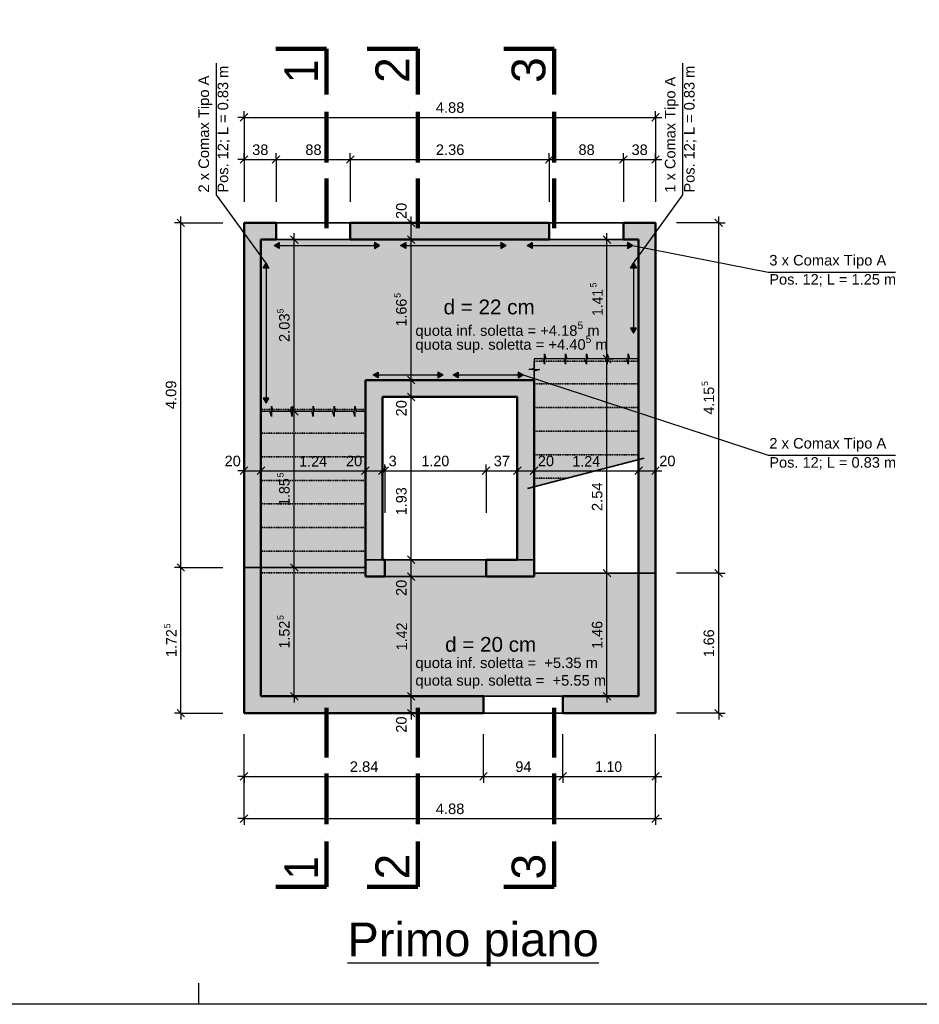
# Model space of a CAD drawing. Header units: centimetres. Extents: x 0 to 47094, y -23396 to 0.
# Tile 3 of 7: x 13401 to 24093, y -23396 to -11698. Entities that reach past the tile are written whole.
import ezdxf

# ---------------------------------------------------------------- set-up
doc = ezdxf.new("R2010")
doc.units = ezdxf.units.CM
doc.linetypes.add('AUSGEZOGEN', pattern=[0])
doc.linetypes.add('STRICHLINIE_S4', pattern=[0.0033, 0.0025, -0.0008])
for name, color, linetype, lineweight in [('Beton Ansicht', 117, 'AUSGEZOGEN', 35), ('Betonierfugen', 7, 'AUSGEZOGEN', 25), ('Decke', 117, 'AUSGEZOGEN', 35), ('Niveaus', 7, 'AUSGEZOGEN', 25), ('Standard', 7, 'AUSGEZOGEN', 13), ('Text Decke', 7, 'AUSGEZOGEN', 25), ('Treppe Ortbeton', 117, 'STRICHLINIE_S4', 35), ('Unterzug', 117, 'AUSGEZOGEN', 35), ('Vermassung Decke', 7, 'AUSGEZOGEN', 25), ('Wand Beton bewehrt', 117, 'AUSGEZOGEN', 50)]:
    doc.layers.add(name, color=color, linetype=linetype, lineweight=lineweight)
doc.styles.add('ARIAL', font='arial.ttf')

msp = doc.modelspace()

# ---------------------------------------------------------------- hatches: boundary and pattern name
at = {"layer": 'Niveaus', "linetype": 'AUSGEZOGEN', "lineweight": 25, "transparency": 33554687}
for points in [[(20757, -14508), (20757, -14311), (16268, -14311), (16268, -16350), (17510, -16350), (17510, -15979), (19514, -15979), (19514, -15729), (20696, -15729), (20696, -14592)], [(20696, -15729), (20757, -15729), (20757, -14508), (20696, -14592)], [(16268, -18207), (16268, -19737), (20757, -19737), (20757, -18274), (19514, -18274), (19514, -18114), (17510, -18114), (17510, -18207)]]:
    msp.add_hatch(color=51, dxfattribs=at).paths.add_polyline_path(points)
h = msp.add_hatch(color=131, dxfattribs=at)
h.set_gradient(color1=(255, 255, 112), color2=(255, 255, 140), rotation=90, one_color=1)
h.paths.add_polyline_path([(19514, -15729), (19514, -17248), (20757, -16923), (20757, -15729)], flags=0)
h = msp.add_hatch(color=131, dxfattribs=at)
h.set_gradient(color1=(255, 255, 196), color2=(255, 255, 140), rotation=90, one_color=1)
h.paths.add_polyline_path([(16268, -18207), (17510, -18207), (17510, -16350), (16268, -16350)], flags=0)
at = {"layer": 'Vermassung Decke', "linetype": 'AUSGEZOGEN', "lineweight": 25, "transparency": 33554687}
for points in [[(16486, -14416), (16425, -14381), (16486, -14347)], [(17989, -14416), (17928, -14381), (17989, -14347)], [(19492, -14416), (19431, -14381), (19492, -14347)], [(16294, -14652), (16329, -14592), (16363, -14652)], [(20661, -14652), (20696, -14592), (20731, -14652)], [(17661, -15954), (17600, -15919), (17661, -15885)], [(18612, -15954), (18552, -15919), (18612, -15885)]]:
    msp.add_hatch(color=5, dxfattribs=at).paths.add_polyline_path(points, flags=16)
for points in [[(17618, -14416), (17678, -14381), (17618, -14347)], [(19121, -14416), (19181, -14381), (19121, -14347)], [(20624, -14416), (20684, -14381), (20624, -14347)], [(20661, -15363), (20696, -15423), (20731, -15363)], [(18372, -15954), (18432, -15919), (18372, -15885)], [(19324, -15954), (19384, -15919), (19324, -15885)], [(16294, -16195), (16329, -16255), (16363, -16195)]]:
    msp.add_hatch(color=5, dxfattribs=at).paths.add_polyline_path(points)
at = {"layer": 'Wand Beton bewehrt', "linetype": 'AUSGEZOGEN', "lineweight": 50, "transparency": 33554687}
h = msp.add_hatch(color=91, dxfattribs=at)
h.paths.add_polyline_path([(19695, -14111), (17330, -14111), (17330, -14311), (19695, -14311)])
h.paths.add_polyline_path([(16448, -14111), (16067, -14111), (16067, -14311), (16448, -14311)])
h.paths.add_polyline_path([(20957, -14111), (20576, -14111), (20576, -14311), (20957, -14311)])
for points in [[(16067, -14311), (16067, -18175), (16268, -18175), (16268, -14311)], [(20957, -18384), (20957, -14311), (20757, -14311), (20757, -18384)], [(19514, -15979), (17510, -15979), (17510, -16180), (19514, -16180)], [(17510, -16180), (17510, -18114), (17711, -18114), (17711, -16180)], [(19514, -18114), (19514, -16180), (19314, -16180), (19314, -18114)], [(16067, -18175), (16067, -19737), (16268, -19737), (16268, -18175)], [(20957, -19937), (20957, -18384), (20757, -18384), (20757, -19937)]]:
    msp.add_hatch(color=91, dxfattribs=at).paths.add_polyline_path(points)
h = msp.add_hatch(color=91, dxfattribs=at)
h.paths.add_polyline_path([(18943, -18314), (19514, -18314), (19514, -18114), (18943, -18114)])
h.paths.add_polyline_path([(17741, -18314), (17741, -18114), (17510, -18114), (17510, -18314)])
h = msp.add_hatch(color=91, dxfattribs=at)
h.paths.add_polyline_path([(16067, -19937), (18913, -19937), (18913, -19737), (16067, -19737)])
h.paths.add_polyline_path([(19855, -19737), (19855, -19937), (20757, -19937), (20757, -19737)])

# ---------------------------------------------------------------- linework, layer by layer
at = {"layer": 'Beton Ansicht', "color": 7, "linetype": 'AUSGEZOGEN', "lineweight": 35, "transparency": 33554687}
msp.add_line((19437, -17268), (20821, -16906), dxfattribs=at)
at = {"layer": 'Betonierfugen', "color": 7, "linetype": 'AUSGEZOGEN', "lineweight": 25, "transparency": 33554687}
for p, q in [((19639, -15729), (19639, -15666)), ((19639, -15666), (19656, -15729)), ((19887, -15729), (19887, -15666)), ((19887, -15666), (19904, -15729)), ((20136, -15729), (20136, -15666)), ((20136, -15666), (20153, -15729)), ((20384, -15729), (20384, -15666)), ((20384, -15666), (20401, -15729)), ((20633, -15729), (20633, -15666)), ((20633, -15666), (20650, -15729)), ((19621, -15729), (19514, -15729)), ((19514, -15729), (19514, -15729)), ((19514, -15729), (19514, -15837)), ((19639, -15791), (19621, -15729)), ((19639, -15729), (19639, -15791)), ((19763, -15729), (19656, -15729)), ((19870, -15729), (19763, -15729)), ((19887, -15791), (19870, -15729)), ((19887, -15729), (19887, -15791)), ((20011, -15729), (19904, -15729)), ((20118, -15729), (20011, -15729)), ((20136, -15791), (20118, -15729)), ((20136, -15729), (20136, -15791)), ((20260, -15729), (20153, -15729)), ((20367, -15729), (20260, -15729)), ((20384, -15791), (20367, -15729)), ((20384, -15729), (20384, -15791)), ((20508, -15729), (20401, -15729)), ((20615, -15729), (20508, -15729)), ((20633, -15791), (20615, -15729)), ((20633, -15729), (20633, -15791)), ((20757, -15729), (20650, -15729)), ((19452, -15854), (19514, -15837)), ((19514, -15854), (19452, -15854)), ((19514, -15854), (19577, -15854)), ((19577, -15854), (19514, -15872)), ((19514, -15872), (19514, -15979)), ((19514, -15979), (19514, -15979)), ((16268, -16350), (16375, -16350)), ((16392, -16413), (16375, -16350)), ((16392, -16350), (16392, -16288)), ((16392, -16288), (16409, -16350)), ((16392, -16350), (16392, -16413)), ((16409, -16350), (16516, -16350)), ((16516, -16350), (16623, -16350)), ((16641, -16413), (16623, -16350)), ((16641, -16350), (16641, -16288)), ((16641, -16288), (16658, -16350)), ((16641, -16350), (16641, -16413)), ((16658, -16350), (16765, -16350)), ((16765, -16350), (16872, -16350)), ((16889, -16413), (16872, -16350)), ((16889, -16350), (16889, -16288)), ((16889, -16288), (16906, -16350)), ((16889, -16350), (16889, -16413)), ((16906, -16350), (17013, -16350)), ((17013, -16350), (17120, -16350)), ((17138, -16413), (17120, -16350)), ((17138, -16350), (17138, -16288)), ((17138, -16288), (17155, -16350)), ((17138, -16350), (17138, -16413)), ((17155, -16350), (17262, -16350)), ((17262, -16350), (17369, -16350)), ((17386, -16413), (17369, -16350)), ((17386, -16350), (17386, -16288)), ((17386, -16288), (17403, -16350)), ((17386, -16350), (17386, -16413)), ((17403, -16350), (17510, -16350)), ((17510, -16350), (17510, -16350))]:
    msp.add_line(p, q, dxfattribs=at)
at = {"layer": 'Decke', "color": 7, "linetype": 'AUSGEZOGEN', "lineweight": 35, "transparency": 33554687}
for p, q in [((16268, -14311), (16268, -16350)), ((20757, -14311), (16268, -14311)), ((20757, -15729), (20757, -14311)), ((17510, -16350), (17510, -15979)), ((17510, -15979), (19514, -15979)), ((19514, -18114), (17510, -18114)), ((17510, -18114), (17510, -18207)), ((19514, -18274), (19514, -18114)), ((16067, -18207), (16067, -19937)), ((17510, -18207), (16067, -18207)), ((20957, -18274), (19514, -18274)), ((20957, -19937), (20957, -18274)), ((16067, -19937), (20957, -19937))]:
    msp.add_line(p, q, dxfattribs=at)
at = {"layer": 'Standard', "color": 7, "linetype": 'AUSGEZOGEN', "lineweight": 35, "transparency": 33554687}
for p, q in [((16448, -14111), (16448, -14111)), ((17330, -14111), (17330, -14111)), ((19695, -14111), (19695, -14111)), ((20576, -14111), (20576, -14111)), ((16448, -14311), (16448, -14311)), ((17330, -14311), (17330, -14311)), ((19695, -14311), (19695, -14311)), ((20576, -14311), (20576, -14311)), ((17741, -18114), (17741, -18114)), ((18943, -18114), (18943, -18114)), ((17741, -18314), (17741, -18314)), ((18943, -18314), (18943, -18314)), ((18913, -19737), (18913, -19737)), ((19855, -19737), (19855, -19737)), ((18913, -19937), (18913, -19937)), ((19855, -19937), (19855, -19937))]:
    msp.add_line(p, q, dxfattribs=at)
at = {"layer": 'Standard', "color": 7, "linetype": 'AUSGEZOGEN', "lineweight": 25, "transparency": 33554687}
msp.add_line((15531, -23396), (15531, -23146), dxfattribs=at)
msp.add_lwpolyline([(47094, -23396), (0, -23396), (0, 0), (47094, 0), (47094, -23396)], close=True, dxfattribs=at)
at = {"layer": 'Text Decke', "color": 7, "linetype": 'AUSGEZOGEN', "lineweight": 100, "transparency": 33554687}
for p, q in [((17048, -12046), (16447, -12046)), ((17048, -12587), (17048, -12046)), ((18131, -12046), (17529, -12046)), ((18131, -12587), (18131, -12046)), ((19754, -12046), (19153, -12046)), ((19754, -12587), (19754, -12046)), ((17048, -12696), (17048, -12696)), ((17048, -12696), (17048, -12696)), ((17048, -12696), (17048, -12696)), ((18131, -12696), (18131, -12696)), ((18131, -12696), (18131, -12696)), ((18131, -12696), (18131, -12696)), ((19754, -12696), (19754, -12696)), ((19754, -12696), (19754, -12696)), ((19754, -12696), (19754, -12696)), ((17048, -13393), (17048, -12792)), ((18131, -13393), (18131, -12792)), ((19754, -13393), (19754, -12792)), ((17048, -13489), (17048, -13489)), ((17048, -13489), (17048, -13489)), ((17048, -13489), (17048, -13489)), ((18131, -13489), (18131, -13489)), ((18131, -13489), (18131, -13489)), ((18131, -13489), (18131, -13489)), ((19754, -13489), (19754, -13489)), ((19754, -13489), (19754, -13489)), ((19754, -13489), (19754, -13489)), ((17048, -14174), (17048, -13585)), ((18131, -14174), (18131, -13585)), ((19754, -14174), (19754, -13585)), ((17048, -14270), (17048, -14270)), ((17048, -14270), (17048, -14270)), ((17048, -14270), (17048, -14270)), ((18131, -14270), (18131, -14270)), ((18131, -14270), (18131, -14270)), ((18131, -14270), (18131, -14270)), ((19754, -14270), (19754, -14270)), ((19754, -14270), (19754, -14270)), ((19754, -14270), (19754, -14270)), ((17048, -19778), (17048, -19778)), ((17048, -19778), (17048, -19778)), ((17048, -19778), (17048, -19778)), ((17048, -19874), (17048, -20463)), ((18131, -19778), (18131, -19778)), ((18131, -19778), (18131, -19778)), ((18131, -19778), (18131, -19778)), ((18131, -19874), (18131, -20463)), ((19754, -19778), (19754, -19778)), ((19754, -19778), (19754, -19778)), ((19754, -19778), (19754, -19778)), ((19754, -19874), (19754, -20463)), ((17048, -20559), (17048, -20559)), ((17048, -20559), (17048, -20559)), ((17048, -20559), (17048, -20559)), ((18131, -20559), (18131, -20559)), ((18131, -20559), (18131, -20559)), ((18131, -20559), (18131, -20559)), ((19754, -20559), (19754, -20559)), ((19754, -20559), (19754, -20559)), ((19754, -20559), (19754, -20559)), ((17048, -20655), (17048, -21256)), ((18131, -20655), (18131, -21256)), ((19754, -20655), (19754, -21256)), ((17048, -21352), (17048, -21352)), ((17048, -21352), (17048, -21352)), ((17048, -21352), (17048, -21352)), ((18131, -21352), (18131, -21352)), ((18131, -21352), (18131, -21352)), ((18131, -21352), (18131, -21352)), ((19754, -21352), (19754, -21352)), ((19754, -21352), (19754, -21352)), ((19754, -21352), (19754, -21352)), ((17048, -21461), (17048, -22001)), ((18131, -21461), (18131, -22001)), ((19754, -21461), (19754, -22001)), ((17048, -22001), (16447, -22001)), ((18131, -22001), (17529, -22001)), ((19754, -22001), (19153, -22001))]:
    msp.add_line(p, q, dxfattribs=at)
at = {"layer": 'Treppe Ortbeton', "color": 7, "linetype": 'STRICHLINIE_S4', "lineweight": 35, "transparency": 33554687}
for p, q in [((20757, -15754), (19514, -15754)), ((19514, -15754), (19514, -15979)), ((20757, -16024), (19514, -16024)), ((16268, -16330), (17510, -16330)), ((20757, -16305), (19514, -16305)), ((16268, -16611), (17510, -16611)), ((20757, -16586), (19514, -16586)), ((16268, -16891), (17510, -16891)), ((20757, -16866), (19514, -16866)), ((16268, -17172), (17510, -17172)), ((19902, -17147), (19514, -17147)), ((16268, -17452), (17510, -17452)), ((16268, -17733), (17510, -17733)), ((16268, -18013), (17510, -18013)), ((16268, -18269), (17510, -18269))]:
    msp.add_line(p, q, dxfattribs=at)
at = {"layer": 'Unterzug', "color": 7, "linetype": 'AUSGEZOGEN', "lineweight": 35, "transparency": 33554687}
for p, q in [((17330, -14111), (16448, -14111)), ((20576, -14111), (19695, -14111)), ((16448, -14311), (17330, -14311)), ((19695, -14311), (20576, -14311)), ((18943, -18114), (17741, -18114)), ((17741, -18314), (18943, -18314)), ((19855, -19737), (18913, -19737)), ((18913, -19937), (19855, -19937))]:
    msp.add_line(p, q, dxfattribs=at)
at = {"layer": 'Vermassung Decke', "color": 5, "linetype": 'AUSGEZOGEN', "lineweight": 25, "transparency": 33554687}
for p, q in [((15741, -13779), (15741, -12216)), ((21284, -13779), (21284, -12216)), ((16329, -14592), (15741, -13779)), ((20696, -14592), (21284, -13779)), ((16425, -14381), (16486, -14347)), ((16425, -14381), (17678, -14381)), ((16425, -14381), (16425, -14381)), ((16425, -14381), (16425, -14381)), ((16425, -14381), (16425, -14381)), ((16486, -14416), (16425, -14381)), ((16486, -14347), (16486, -14416)), ((16486, -14381), (16501, -14381)), ((17618, -14381), (17603, -14381)), ((17678, -14381), (17618, -14347)), ((17618, -14347), (17618, -14416)), ((17618, -14416), (17678, -14381)), ((17678, -14381), (17678, -14381)), ((17678, -14381), (17678, -14381)), ((17678, -14381), (17678, -14381)), ((17928, -14381), (17989, -14347)), ((17928, -14381), (19181, -14381)), ((17928, -14381), (17928, -14381)), ((17928, -14381), (17928, -14381)), ((17928, -14381), (17928, -14381)), ((17989, -14416), (17928, -14381)), ((17989, -14347), (17989, -14416)), ((17989, -14381), (18004, -14381)), ((19121, -14381), (19106, -14381)), ((19181, -14381), (19121, -14347)), ((19121, -14347), (19121, -14416)), ((19121, -14416), (19181, -14381)), ((19181, -14381), (19181, -14381)), ((19181, -14381), (19181, -14381)), ((19181, -14381), (19181, -14381)), ((19431, -14381), (19492, -14347)), ((19431, -14381), (20684, -14381)), ((19431, -14381), (19431, -14381)), ((19431, -14381), (19431, -14381)), ((19431, -14381), (19431, -14381)), ((19492, -14416), (19431, -14381)), ((19492, -14347), (19492, -14416)), ((19492, -14381), (19507, -14381)), ((20624, -14381), (20609, -14381)), ((20684, -14381), (20624, -14347)), ((20624, -14347), (20624, -14416)), ((20624, -14416), (20684, -14381)), ((20684, -14381), (20684, -14381)), ((20684, -14381), (20684, -14381)), ((20684, -14381), (20684, -14381)), ((20684, -14381), (22296, -14698)), ((16294, -14652), (16329, -14592)), ((16329, -14592), (16329, -16255)), ((16329, -14592), (16329, -14592)), ((16329, -14592), (16329, -14592)), ((16329, -14592), (16329, -14592)), ((16329, -14592), (16363, -14652)), ((20661, -14652), (20696, -14592)), ((20696, -14592), (20696, -15423)), ((20696, -14592), (20696, -14592)), ((20696, -14592), (20696, -14592)), ((20696, -14592), (20696, -14592)), ((20696, -14592), (20731, -14652)), ((16363, -14652), (16294, -14652)), ((16329, -14652), (16329, -14667)), ((20731, -14652), (20661, -14652)), ((20696, -14652), (20696, -14667)), ((22296, -14698), (23809, -14698)), ((20731, -15363), (20661, -15363)), ((20661, -15363), (20696, -15423)), ((20696, -15363), (20696, -15348)), ((20696, -15423), (20731, -15363)), ((20696, -15423), (20696, -15423)), ((20696, -15423), (20696, -15423)), ((20696, -15423), (20696, -15423)), ((17600, -15919), (17661, -15885)), ((17661, -15885), (17661, -15954)), ((18432, -15919), (18372, -15885)), ((18372, -15885), (18372, -15954)), ((18552, -15919), (18612, -15885)), ((18612, -15885), (18612, -15954)), ((19384, -15919), (19324, -15885)), ((19324, -15885), (19324, -15954)), ((17600, -15919), (18432, -15919)), ((17600, -15919), (17600, -15919)), ((17600, -15919), (17600, -15919)), ((17600, -15919), (17600, -15919)), ((17661, -15954), (17600, -15919)), ((17661, -15919), (17676, -15919)), ((18372, -15919), (18357, -15919)), ((18372, -15954), (18432, -15919)), ((18432, -15919), (18432, -15919)), ((18432, -15919), (18432, -15919)), ((18432, -15919), (18432, -15919)), ((18552, -15919), (19384, -15919)), ((18552, -15919), (18552, -15919)), ((18552, -15919), (18552, -15919)), ((18552, -15919), (18552, -15919)), ((18612, -15954), (18552, -15919)), ((18612, -15919), (18628, -15919)), ((19324, -15919), (19309, -15919)), ((19324, -15954), (19384, -15919)), ((19384, -15919), (19384, -15919)), ((19384, -15919), (19384, -15919)), ((19384, -15919), (19384, -15919)), ((19384, -15919), (22296, -16873)), ((16363, -16195), (16294, -16195)), ((16294, -16195), (16329, -16255)), ((16329, -16195), (16329, -16180)), ((16329, -16255), (16363, -16195)), ((16329, -16255), (16329, -16255)), ((16329, -16255), (16329, -16255)), ((16329, -16255), (16329, -16255)), ((22296, -16873), (23809, -16873))]:
    msp.add_line(p, q, dxfattribs=at)
at = {"layer": 'Vermassung Decke', "color": 7, "linetype": 'AUSGEZOGEN', "lineweight": 25, "transparency": 33554687}
for p, q in [((16067, -12858), (15992, -12858)), ((16067, -12858), (16067, -12783)), ((16067, -12858), (16067, -12933)), ((16067, -12858), (16067, -13359)), ((16067, -12858), (20957, -12858)), ((20957, -12858), (20957, -12783)), ((20957, -12858), (20957, -12933)), ((20957, -12858), (20957, -13359)), ((20957, -12858), (21032, -12858)), ((16067, -13359), (16067, -13284)), ((16448, -13359), (16448, -13284)), ((17330, -13359), (17330, -13284)), ((19695, -13359), (19695, -13284)), ((20576, -13359), (20576, -13284)), ((20957, -13359), (20957, -13284)), ((16067, -13359), (15992, -13359)), ((16067, -13359), (16067, -13434)), ((16067, -13359), (16067, -13860)), ((16067, -13359), (16448, -13359)), ((16448, -13359), (16448, -13434)), ((16448, -13359), (16448, -13860)), ((16448, -13359), (17330, -13359)), ((17330, -13359), (17330, -13434)), ((17330, -13359), (17330, -13860)), ((17330, -13359), (19695, -13359)), ((19695, -13359), (19695, -13434)), ((19695, -13359), (19695, -13860)), ((19695, -13359), (20576, -13359)), ((20576, -13359), (20576, -13434)), ((20576, -13359), (20576, -13860)), ((20576, -13359), (20957, -13359)), ((20957, -13359), (20957, -13434)), ((20957, -13359), (20957, -13860)), ((20957, -13359), (21032, -13359)), ((15316, -14111), (15316, -14035)), ((18054, -14111), (18054, -14035)), ((21709, -14111), (21709, -14035)), ((15316, -14111), (15241, -14111)), ((15316, -14111), (15391, -14111)), ((15316, -14111), (15817, -14111)), ((15316, -18207), (15316, -14111)), ((18054, -14111), (17979, -14111)), ((18054, -14111), (18129, -14111)), ((18054, -14111), (18555, -14111)), ((18054, -14311), (18054, -14111)), ((21709, -14111), (21208, -14111)), ((21709, -14111), (21634, -14111)), ((21709, -14111), (21784, -14111)), ((21709, -18274), (21709, -14111)), ((16663, -14311), (16663, -14236)), ((20380, -14311), (20380, -14236)), ((16663, -14311), (16588, -14311)), ((16663, -14311), (16739, -14311)), ((16663, -16350), (16663, -14311)), ((18054, -14311), (17979, -14311)), ((18054, -14311), (18129, -14311)), ((18054, -14311), (18555, -14311)), ((18054, -15979), (18054, -14311)), ((20380, -14311), (20305, -14311)), ((20380, -14311), (20455, -14311)), ((20380, -15729), (20380, -14311)), ((20380, -15729), (20305, -15729)), ((20380, -15729), (20455, -15729)), ((20380, -18274), (20380, -15729)), ((18054, -15979), (17979, -15979)), ((18054, -15979), (18129, -15979)), ((18054, -15979), (18555, -15979)), ((18054, -16180), (18054, -15979)), ((18054, -16180), (17979, -16180)), ((18054, -16180), (18129, -16180)), ((18054, -16180), (18555, -16180)), ((18054, -18114), (18054, -16180)), ((16663, -16350), (16588, -16350)), ((16663, -16350), (16739, -16350)), ((16663, -18207), (16663, -16350)), ((16067, -17057), (15992, -17057)), ((16067, -17057), (16067, -16982)), ((16067, -17057), (16067, -17132)), ((16067, -17057), (16067, -17558)), ((16067, -17057), (16268, -17057)), ((16268, -17057), (16268, -16982)), ((16268, -17057), (16268, -17132)), ((16268, -17057), (16268, -17558)), ((16268, -17057), (17510, -17057)), ((17510, -17057), (17510, -16982)), ((17510, -17057), (17510, -17132)), ((17510, -17057), (17510, -17558)), ((17510, -17057), (17711, -17057)), ((17711, -17057), (17711, -16982)), ((17711, -17057), (17711, -17132)), ((17711, -17057), (17711, -17558)), ((17711, -17057), (17741, -17057)), ((17741, -17057), (17741, -16982)), ((17741, -17057), (17741, -17132)), ((17741, -17057), (17741, -17558)), ((17741, -17057), (18943, -17057)), ((18943, -17057), (18943, -16982)), ((18943, -17057), (18943, -17132)), ((18943, -17057), (18943, -17558)), ((18943, -17057), (19314, -17057)), ((19314, -17057), (19314, -16982)), ((19314, -17057), (19314, -17132)), ((19314, -17057), (19314, -17558)), ((19314, -17057), (19514, -17057)), ((19514, -17057), (19514, -16982)), ((19514, -17057), (19514, -17132)), ((19514, -17057), (19514, -17558)), ((19514, -17057), (20757, -17057)), ((20757, -17057), (20757, -16982)), ((20757, -17057), (20757, -17132)), ((20757, -17057), (20757, -17558)), ((20757, -17057), (20957, -17057)), ((20957, -17057), (20957, -16982)), ((20957, -17057), (20957, -17132)), ((20957, -17057), (20957, -17558)), ((20957, -17057), (21032, -17057)), ((18054, -18114), (17979, -18114)), ((18054, -18114), (18129, -18114)), ((18054, -18114), (18555, -18114)), ((18054, -18314), (18054, -18114)), ((15316, -18207), (15241, -18207)), ((15316, -18207), (15391, -18207)), ((15316, -18207), (15817, -18207)), ((16663, -18207), (16588, -18207)), ((16663, -18207), (16739, -18207)), ((18054, -18314), (17979, -18314)), ((18054, -18314), (18129, -18314)), ((18054, -18314), (18555, -18314)), ((18054, -19737), (18054, -18314)), ((20380, -18274), (20305, -18274)), ((20380, -18274), (20455, -18274)), ((21709, -18274), (21634, -18274)), ((21709, -18274), (21784, -18274)), ((16663, -19737), (16588, -19737)), ((16663, -19737), (16739, -19737)), ((16663, -19737), (16663, -19812)), ((18054, -19737), (17979, -19737)), ((18054, -19737), (18129, -19737)), ((18054, -19937), (18054, -19737)), ((20380, -19737), (20305, -19737)), ((20380, -19737), (20455, -19737)), ((20380, -19737), (20380, -19812)), ((15316, -19937), (15241, -19937)), ((15316, -19937), (15391, -19937)), ((15316, -19937), (15817, -19937)), ((15316, -19937), (15316, -20012)), ((18054, -19937), (17979, -19937)), ((18054, -19937), (18129, -19937)), ((18054, -19937), (18054, -20012)), ((21709, -19937), (21208, -19937)), ((21709, -19937), (21634, -19937)), ((21709, -19937), (21784, -19937)), ((21709, -19937), (21709, -20012)), ((16067, -20689), (16067, -20188)), ((20957, -20689), (20957, -20188)), ((16067, -20689), (15992, -20689)), ((16067, -20689), (16067, -20614)), ((16067, -21190), (16067, -20689)), ((16067, -20689), (16067, -20764)), ((16067, -20689), (18913, -20689)), ((18913, -20689), (18913, -20614)), ((18913, -20689), (18913, -20764)), ((18913, -20689), (19855, -20689)), ((19855, -20689), (19855, -20614)), ((19855, -20689), (19855, -20764)), ((19855, -20689), (20957, -20689)), ((20957, -20689), (20957, -20614)), ((20957, -21190), (20957, -20689)), ((20957, -20689), (20957, -20764)), ((20957, -20689), (21032, -20689)), ((16067, -21190), (16067, -21115)), ((20957, -21190), (20957, -21115)), ((16067, -21190), (15992, -21190)), ((16067, -21190), (16067, -21265)), ((16067, -21190), (20957, -21190)), ((20957, -21190), (20957, -21265)), ((20957, -21190), (21032, -21190))]:
    msp.add_line(p, q, dxfattribs=at)
at = {"layer": 'Vermassung Decke', "color": 7, "linetype": 'AUSGEZOGEN', "lineweight": 35, "transparency": 33554687}
for p, q in [((16022, -12903), (16112, -12813)), ((20912, -12903), (21002, -12813)), ((16022, -13404), (16112, -13314)), ((16403, -13404), (16493, -13314)), ((17285, -13404), (17375, -13314)), ((19650, -13404), (19740, -13314)), ((20531, -13404), (20621, -13314)), ((20912, -13404), (21002, -13314)), ((15361, -14156), (15271, -14066)), ((18099, -14156), (18009, -14066)), ((21754, -14156), (21664, -14066)), ((16709, -14356), (16618, -14266)), ((18099, -14356), (18009, -14266)), ((20425, -14356), (20335, -14266)), ((20425, -15774), (20335, -15684)), ((18099, -16024), (18009, -15934)), ((18099, -16225), (18009, -16135)), ((16709, -16395), (16618, -16305)), ((16022, -17102), (16112, -17012)), ((16223, -17102), (16313, -17012)), ((17465, -17102), (17555, -17012)), ((17666, -17102), (17756, -17012)), ((17696, -17102), (17786, -17012)), ((18898, -17102), (18988, -17012)), ((19269, -17102), (19359, -17012)), ((19469, -17102), (19559, -17012)), ((20712, -17102), (20802, -17012)), ((20912, -17102), (21002, -17012)), ((18099, -18159), (18009, -18069)), ((15361, -18252), (15271, -18162)), ((16709, -18252), (16618, -18162)), ((20425, -18319), (20335, -18229)), ((21754, -18319), (21664, -18229)), ((18099, -18359), (18009, -18269)), ((16709, -19782), (16618, -19692)), ((18099, -19782), (18009, -19692)), ((20425, -19782), (20335, -19692)), ((15361, -19982), (15271, -19892)), ((18099, -19982), (18009, -19892)), ((21754, -19982), (21664, -19892)), ((16022, -20734), (16112, -20644)), ((18868, -20734), (18958, -20644)), ((19810, -20734), (19900, -20644)), ((20912, -20734), (21002, -20644)), ((16022, -21235), (16112, -21145)), ((20912, -21235), (21002, -21145))]:
    msp.add_line(p, q, dxfattribs=at)
at = {"layer": 'Vermassung Decke', "color": 7, "linetype": 'AUSGEZOGEN', "lineweight": 25, "transparency": 33554687}
for points in [[(15316, -19937), (15316, -19267), (15316, -19267), (15316, -18207)], [(16663, -19737), (16663, -19161), (16663, -19161), (16663, -18207)], [(20380, -19737), (20380, -19158), (20380, -19158), (20380, -18274)], [(21709, -18274), (21675, -18274), (21675, -18274), (21208, -18274)], [(21709, -19937), (21709, -19229), (21709, -19229), (21709, -18274)], [(18054, -19737), (18366, -19737), (18366, -19737), (18555, -19737)], [(18054, -19937), (18213, -19937), (18213, -19937), (18555, -19937)], [(18913, -20689), (18913, -20657), (18913, -20657), (18913, -20657), (18913, -20657), (18913, -20188)], [(19855, -20689), (19855, -20657), (19855, -20657), (19855, -20188)]]:
    msp.add_lwpolyline(points, dxfattribs=at)
at = {"layer": 'Wand Beton bewehrt', "color": 7, "linetype": 'AUSGEZOGEN', "lineweight": 50, "transparency": 33554687}
for p, q in [((16448, -14111), (16067, -14111)), ((16067, -14111), (16067, -14311)), ((16448, -14111), (16448, -14311)), ((17330, -14311), (17330, -14111)), ((19695, -14111), (17330, -14111)), ((19695, -14111), (19695, -14311)), ((20576, -14311), (20576, -14111)), ((20957, -14111), (20576, -14111)), ((20957, -14311), (20957, -14111)), ((16067, -14311), (16067, -18175)), ((16268, -18175), (16268, -14311)), ((16268, -14311), (16448, -14311)), ((17330, -14311), (19695, -14311)), ((20576, -14311), (20757, -14311)), ((20757, -14311), (20757, -18384)), ((20957, -18384), (20957, -14311)), ((19514, -15979), (17510, -15979)), ((17510, -15979), (17510, -16180)), ((19514, -16180), (19514, -15979)), ((17510, -16180), (17510, -18114)), ((17711, -18114), (17711, -16180)), ((17711, -16180), (19314, -16180)), ((19314, -16180), (19314, -18114)), ((19514, -18114), (19514, -16180)), ((17510, -18114), (17510, -18314)), ((17741, -18114), (17711, -18114)), ((17741, -18114), (17741, -18314)), ((18943, -18314), (18943, -18114)), ((19314, -18114), (18943, -18114)), ((19514, -18314), (19514, -18114)), ((16067, -18175), (16067, -19737)), ((16268, -19737), (16268, -18175)), ((17510, -18314), (17741, -18314)), ((18943, -18314), (19514, -18314)), ((20757, -18384), (20757, -19737)), ((20957, -19937), (20957, -18384)), ((16067, -19737), (16067, -19937)), ((18913, -19737), (16268, -19737)), ((18913, -19737), (18913, -19937)), ((19855, -19937), (19855, -19737)), ((20757, -19737), (19855, -19737)), ((16067, -19937), (18913, -19937)), ((19855, -19937), (20757, -19937)), ((20757, -19937), (20957, -19937))]:
    msp.add_line(p, q, dxfattribs=at)

# ---------------------------------------------------------------- texts
at = {"layer": 'Standard', "color": 7, "linetype": 'AUSGEZOGEN', "lineweight": 25, "transparency": 33554687, "insert": (16565, -22946), "char_height": 400.8, "width": 4448.07, "attachment_point": 7, "style": 'ARIAL'}
msp.add_mtext('\\A1;\\pxqc;{\\LPrimo piano}', dxfattribs=at)
at = {"layer": 'Text Decke', "color": 7, "linetype": 'AUSGEZOGEN', "lineweight": 100, "transparency": 33554687, "char_height": 400.8, "attachment_point": 7, "rotation": 90, "style": 'ARIAL'}
for s, insert, width in [('\\W0.89;1', (16948, -12449), 490.61), ('\\W0.98;2', (18030, -12449), 508.07), ('\\W0.98;3', (19654, -12449), 508.07), ('\\W0.89;1', (16948, -21913), 490.61), ('\\W0.98;2', (18030, -21913), 508.07), ('\\W0.98;3', (19654, -21913), 508.07)]:
    msp.add_mtext(s, dxfattribs=dict(at, insert=insert, width=width))
at = {"layer": 'Vermassung Decke', "color": 5, "linetype": 'AUSGEZOGEN', "lineweight": 25, "transparency": 33554687, "char_height": 125.25, "attachment_point": 7, "rotation": 90, "style": 'ARIAL'}
for s, insert, width in [('\\W0.99;Pos. 12; L = 0.83 m', (15902, -13752), 1584.1), ('\\W0.99;Pos. 12; L = 0.83 m', (21445, -13752), 1584.1), ('2 x Comax Tipo A', (15689, -13752), 1404.55), ('{\\W0.99;1 x Comax Tipo A}', (21232, -13752), 1404.1)]:
    msp.add_mtext(s, dxfattribs=dict(at, insert=insert, width=width))
at = {"layer": 'Vermassung Decke', "color": 7, "linetype": 'AUSGEZOGEN', "lineweight": 25, "transparency": 33554687, "attachment_point": 7, "style": 'ARIAL'}
for s, insert, char_height, width in [('\\W1.00;4.88', (18346, -12806), 125.25, 402.75), ('\\W0.99;38', (16164, -13307), 125.2, 256.64), ('\\W0.99;88', (16796, -13307), 125.2, 256.64), ('\\W1.00;2.36', (18346, -13307), 125.25, 402.76), ('\\W0.99;88', (20042, -13307), 125.2, 256.64), ('\\W0.99;38', (20673, -13307), 125.2, 256.64), ('\\W1.00;d = 22 cm', (18439, -15201), 175.35, 1169.83), ('\\W0.99;20', (15836, -17005), 125.2, 256.64), ('\\W0.97;1.24', (16723, -17007), 125.25, 401.05), ('\\W0.99;20', (17279, -17005), 125.2, 256.64), ('\\W0.98;3', (17786, -17005), 125.2, 158.77), ('\\W0.97;1.20', (18176, -17005), 125.25, 401.04), ('\\W0.99;37', (19035, -17005), 125.2, 256.64), ('\\W0.99;20', (19559, -17005), 125.2, 256.64), ('\\W0.97;1.24', (19969, -17007), 125.25, 401.04), ('\\W0.99;20', (21002, -17005), 125.2, 256.64), ('\\W1.00;d = 20 cm', (18457, -19210), 175.35, 1169.83), ('\\W1.00;2.84', (17324, -20637), 125.25, 402.76), ('\\W0.99;94', (19291, -20637), 125.2, 256.64), ('\\W0.94;1.10', (20240, -20637), 125.25, 399.42), ('\\W1.00;4.88', (18346, -21138), 125.25, 402.75)]:
    msp.add_mtext(s, dxfattribs=dict(at, insert=insert, char_height=char_height, width=width))
at = {"layer": 'Vermassung Decke', "color": 7, "linetype": 'AUSGEZOGEN', "lineweight": 25, "transparency": 33554687, "style": 'ARIAL'}
for s, insert, char_height, width, attachment_point, rotation in [('\\W0.99;20', (18001, -14066), 125.2, 256.64, 7, 90), ('\\W0.98;5', (20257, -14877), 75.1, 95.26, 7, 90), ('\\W0.98;5', (17928, -15002), 75.1, 95.26, 7, 90), ('\\W0.94;1.41', (20330, -15217), 125.25, 399.43, 7, 90), ('\\W0.97;1.66', (18001, -15343), 125.25, 401.04, 7, 90), ('\\W0.98;5', (16538, -15187), 75.1, 95.26, 7, 90), ('\\W1.00;2.03', (16611, -15528), 125.25, 402.75, 7, 90), ('\\A1;quota inf. soletta = +4.18{\\H0.7x;\\S5^ ;} m', (18104, -15286), 125.25, 2221.22, 1, 0), ('\\A1;\\pxt15;quota sup. soletta = +4.40{\\H0.7x;\\S5^ ;} m', (18104, -15657), 125.25, 2566.53, 7, 0), ('\\W1.00;4.09', (15264, -16325), 125.25, 402.75, 7, 90), ('\\W0.98;5', (21583, -16049), 75.1, 95.26, 7, 90), ('\\W0.97;4.15', (21656, -16390), 125.25, 401.04, 7, 90), ('\\W0.99;20', (18001, -16411), 125.2, 256.64, 7, 90), ('\\W0.98;5', (16538, -17136), 75.1, 95.26, 7, 90), ('\\W0.97;1.85', (16611, -17476), 125.25, 401.05, 7, 90), ('\\W0.97;1.93', (18001, -17584), 125.25, 401.05, 7, 90), ('\\W1.00;2.54', (20328, -17536), 125.25, 402.76, 7, 90), ('\\W0.99;20', (18001, -18545), 125.2, 256.64, 7, 90), ('\\W0.98;5', (16538, -18829), 75.1, 95.26, 7, 90), ('\\W0.98;5', (15193, -18929), 75.1, 95.26, 7, 90), ('\\W0.97;1.52', (16611, -19169), 125.25, 401.04, 7, 90), ('\\W0.97;1.42', (18004, -19191), 125.25, 401.05, 7, 90), ('\\W0.97;1.46', (20328, -19172), 125.25, 401.04, 7, 90), ('\\W0.97;1.72', (15266, -19270), 125.25, 401.04, 7, 90), ('\\W0.97;1.66', (21656, -19272), 125.25, 401.04, 7, 90), ('quota inf. soletta =  +5.35 m', (18104, -19439), 125.25, 2221.22, 7, 0), ('\\pxt15;quota sup. soletta =  +5.55 m', (18104, -19648), 125.25, 2566.53, 7, 0), ('\\W0.99;20', (18001, -20169), 125.2, 256.64, 7, 90)]:
    msp.add_mtext(s, dxfattribs=dict(at, insert=insert, char_height=char_height, width=width, attachment_point=attachment_point, rotation=rotation))
at = {"layer": 'Vermassung Decke', "color": 5, "linetype": 'AUSGEZOGEN', "lineweight": 25, "transparency": 33554687, "char_height": 125.25, "attachment_point": 7, "style": 'ARIAL'}
for s, insert, width in [('3 x Comax Tipo A', (22310, -14656), 1404.54), ('\\W0.99;Pos. 12; L = 1.25 m', (22310, -14869), 1583.71), ('2 x Comax Tipo A', (22310, -16831), 1404.54), ('\\W0.99;Pos. 12; L = 0.83 m', (22310, -17044), 1584.1)]:
    msp.add_mtext(s, dxfattribs=dict(at, insert=insert, width=width))

doc.saveas('drawing.dxf')
